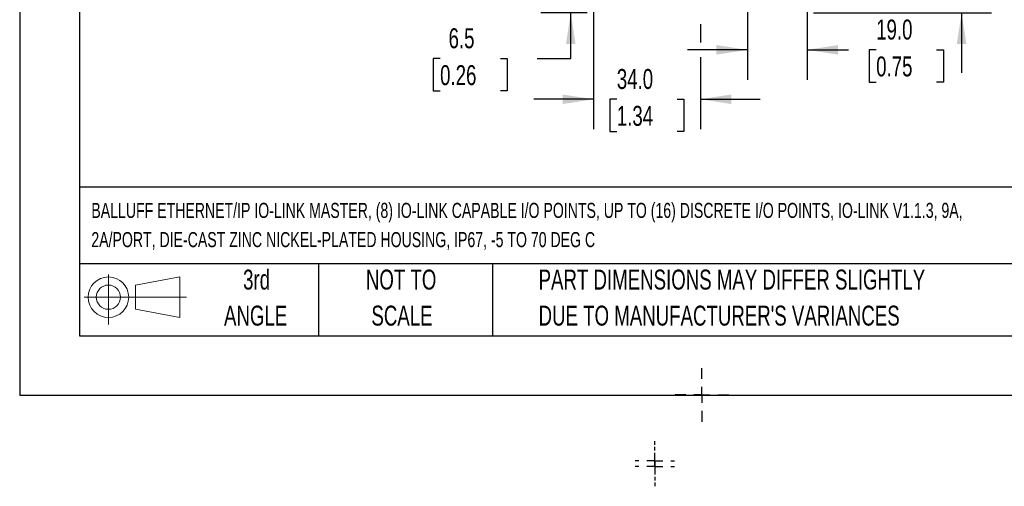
# Model space of a CAD drawing. Header units: millimetres. Extents: x 0 to 838, y -29 to 648.
# Tile 1 of 11: x 0 to 314, y -29 to 120. Entities that reach past the tile are written whole.
import ezdxf

# ---------------------------------------------------------------- set-up
doc = ezdxf.new("R2010")
doc.units = ezdxf.units.MM
doc.header["$LTSCALE"] = 3
doc.linetypes.add('CENTERX2', pattern=[20.32, 12.7, -2.54, 2.54, -2.54])
doc.layers.add('CENTER', color=40, linetype='CENTERX2')
doc.layers.add('SLD-DEFPOINTS', color=7, linetype='Continuous')
doc.layers.add('DIMENSIONS', color=140, linetype='Continuous', lineweight=25)
doc.layers.add('TEXT', color=140, linetype='Continuous', lineweight=25)
doc.styles.add('SLDTEXTSTYLE0', font='TXT', dxfattribs={"width": 0.7})
doc.dimstyles.new('SLDDIMSTYLE1', dxfattribs={"dimtxt": 6.474023, "dimasz": 9.906, "dimexe": 0, "dimexo": 0.0625, "dimgap": 1.618506, "dimtad": 0, "dimtih": 1, "dimtoh": 1, "dimrnd": 1e-09, "dimzin": 12, "dimdsep": 46, "dimtxsty": 'SLDTEXTSTYLE0', "dimsah": 1, "dimcen": 0.09, "dimadec": 0, "dimazin": 3, "dimtfac": 1, "dimtmove": 0, "dimatfit": 0, "dimfxl": 0, "dimfrac": 2, "dimtolj": 1, "dimtzin": 12, "dimarcsym": 0})
doc.dimstyles.new('SLDDIMSTYLE2', dxfattribs={"dimtxt": 6.474023, "dimasz": 9.906, "dimexe": 0, "dimexo": 0.0625, "dimgap": 1.618506, "dimtad": 0, "dimtih": 1, "dimtoh": 1, "dimrnd": 1e-09, "dimzin": 4, "dimdsep": 46, "dimtxsty": 'SLDTEXTSTYLE0', "dimsah": 1, "dimcen": 0.09, "dimadec": 0, "dimazin": 1, "dimtfac": 1, "dimtmove": 0, "dimatfit": 0, "dimfxl": 0, "dimfrac": 2, "dimtolj": 1, "dimtzin": 12, "dimarcsym": 0})

# ---------------------------------------------------------------- blocks, each defined once
blk = doc.blocks.new('Block11')
at = {"color": 7, "linetype": 'Continuous', "lineweight": 18}
for p, q in [((7.77, 15.93), (7.77, 0)), ((16.44, 12.5), (30.53, 15.1)), ((30.53, 15.1), (30.53, 2.19)), ((16.44, 4.79), (16.44, 12.5)), ((0, 8.65), (32.62, 8.65)), ((16.44, 4.79), (30.53, 2.19))]:
    blk.add_line(p, q, dxfattribs=at)
for radius in [6.45, 3.86]:
    blk.add_circle((7.77, 8.65), radius, dxfattribs=at)
blk = doc.blocks.new('Block12')
at = {"layer": 'SLD-DEFPOINTS'}
blk.add_blockref('Block11', (0, 0), dxfattribs=at)
blk = doc.blocks.new('SW_NOTE_0')
at = {"layer": 'TEXT', "color": 0, "linetype": 'CENTERX2', "lineweight": 18, "char_height": 4.8, "attachment_point": 1, "style": 'SLDTEXTSTYLE0'}
for s, insert in [('BALLUFF ETHERNET/IP IO-LINK MASTER, (8) IO-LINK CAPABLE I/O POINTS, UP TO (16) DISCRETE I/O POINTS, IO-LINK V1.1.3, 9A,', (0, 6.19)), ('2A/PORT, DIE-CAST ZINC NICKEL-PLATED HOUSING, IP67, -5 TO 70 DEG C', (0, -3.11))]:
    blk.add_mtext(s, dxfattribs=dict(at, insert=insert))
blk = doc.blocks.new('SW_NOTE_0_3')
at = {"layer": 'TEXT', "color": 0, "linetype": 'CENTERX2', "lineweight": 18, "char_height": 6.35, "attachment_point": 1, "style": 'SLDTEXTSTYLE0'}
for s, insert in [('PART DIMENSIONS MAY DIFFER SLIGHTLY', (0, 8.19)), ("DUE TO MANUFACTURER'S VARIANCES", (0, -3.28))]:
    blk.add_mtext(s, dxfattribs=dict(at, insert=insert))
blk = doc.blocks.new('SW_NOTE_0_4')
at = {"layer": 'TEXT', "color": 0, "linetype": 'CENTERX2', "lineweight": 18, "char_height": 6.35, "attachment_point": 2, "style": 'SLDTEXTSTYLE0'}
for s, insert in [('NOT TO', (15.78, 8.19)), ('SCALE', (16.06, -3.28))]:
    blk.add_mtext(s, dxfattribs=dict(at, insert=insert))
blk = doc.blocks.new('SW_NOTE_0_5')
at = {"layer": 'TEXT', "color": 0, "linetype": 'CENTERX2', "lineweight": 18, "char_height": 6.35, "attachment_point": 2, "style": 'SLDTEXTSTYLE0'}
for s, insert in [('3rd', (6.95, 8.19)), ('ANGLE', (6.65, -3.28))]:
    blk.add_mtext(s, dxfattribs=dict(at, insert=insert))
blk = doc.blocks.new('_D_7')
at = {"layer": 'DIMENSIONS'}
for p, q in [((300.15, 152.3), (300.15, 171.35)), ((246.55, 152.3), (309.68, 152.3)), ((290.54, 137.05), (288.36, 137.05)), ((288.36, 137.05), (288.36, 126.76)), ((309.77, 137.05), (311.95, 137.05)), ((311.95, 137.05), (311.95, 126.76)), ((288.36, 126.76), (290.54, 126.76)), ((311.95, 126.76), (309.77, 126.76)), ((252.91, 121.8), (309.68, 121.8)), ((300.15, 121.8), (300.15, 102.75))]:
    blk.add_line(p, q, dxfattribs=at)
for points in [[(300.15, 152.3), (301.68, 162.21), (298.63, 162.21)], [(300.15, 121.8), (298.63, 111.9), (301.68, 111.9)]]:
    blk.add_solid(points, dxfattribs=at)
at = {"layer": 'DIMENSIONS', "char_height": 6.35, "attachment_point": 1, "style": 'SLDTEXTSTYLE0'}
for s, insert in [('30.5', (290.54, 146.69)), ('1.20', (290.54, 134.95))]:
    blk.add_mtext(s, dxfattribs=dict(at, insert=insert))
blk = doc.blocks.new('_D_11')
at = {"layer": 'DIMENSIONS'}
for p, q in [((175.61, 128.3), (175.61, 147.35)), ((206.8, 128.3), (166.08, 128.3)), ((180.89, 121.8), (166.08, 121.8)), ((175.61, 107.29), (175.61, 121.8)), ((133.97, 107.29), (131.8, 107.29)), ((131.8, 107.29), (131.8, 97)), ((153.21, 107.29), (155.39, 107.29)), ((155.39, 107.29), (155.39, 97)), ((164.89, 107.29), (175.61, 107.29)), ((131.8, 97), (133.97, 97)), ((155.39, 97), (153.21, 97))]:
    blk.add_line(p, q, dxfattribs=at)
for points in [[(175.61, 128.3), (177.13, 138.21), (174.08, 138.21)], [(175.61, 121.8), (174.08, 111.9), (177.13, 111.9)]]:
    blk.add_solid(points, dxfattribs=at)
at = {"layer": 'DIMENSIONS', "char_height": 6.35, "attachment_point": 1, "style": 'SLDTEXTSTYLE0'}
for s, insert in [('6.5', (136.67, 116.92)), ('0.26', (133.97, 105.18))]:
    blk.add_mtext(s, dxfattribs=dict(at, insert=insert))
blk = doc.blocks.new('_D_12')
at = {"layer": 'DIMENSIONS'}
for p, q in [((182.9, 132.69), (182.9, 130.59)), ((182.9, 126.02), (182.9, 84.8)), ((216.9, 118.2), (216.9, 112.35)), ((216.9, 107.78), (216.9, 84.8)), ((182.9, 94.33), (163.85, 94.33)), ((190.28, 94.33), (188.1, 94.33)), ((188.1, 94.33), (188.1, 84.04)), ((209.52, 94.33), (211.69, 94.33)), ((211.69, 94.33), (211.69, 84.04)), ((216.9, 94.33), (235.95, 94.33)), ((188.1, 84.04), (190.28, 84.04)), ((211.69, 84.04), (209.52, 84.04))]:
    blk.add_line(p, q, dxfattribs=at)
for points in [[(182.9, 94.33), (172.99, 95.85), (172.99, 92.81)], [(216.9, 94.33), (226.8, 92.81), (226.8, 95.85)]]:
    blk.add_solid(points, dxfattribs=at)
at = {"layer": 'DIMENSIONS', "char_height": 6.35, "attachment_point": 1, "style": 'SLDTEXTSTYLE0'}
for s, insert in [('34.0', (190.28, 103.96)), ('1.34', (190.28, 92.23))]:
    blk.add_mtext(s, dxfattribs=dict(at, insert=insert))
blk = doc.blocks.new('_D_13')
at = {"layer": 'DIMENSIONS'}
for p, q in [((231.9, 137.65), (231.9, 134.61)), ((250.9, 132.69), (250.9, 100.54)), ((231.9, 130.04), (231.9, 100.54)), ((231.9, 110.06), (212.85, 110.06)), ((250.9, 110.06), (264.15, 110.06)), ((272.93, 110.06), (270.75, 110.06)), ((270.75, 110.06), (270.75, 99.77)), ((292.17, 110.06), (294.34, 110.06)), ((294.34, 110.06), (294.34, 99.77)), ((270.75, 99.77), (272.93, 99.77)), ((294.34, 99.77), (292.17, 99.77))]:
    blk.add_line(p, q, dxfattribs=at)
for points in [[(231.9, 110.06), (221.99, 111.59), (221.99, 108.54)], [(250.9, 110.06), (260.8, 108.54), (260.8, 111.59)]]:
    blk.add_solid(points, dxfattribs=at)
at = {"layer": 'DIMENSIONS', "char_height": 6.35, "attachment_point": 1, "style": 'SLDTEXTSTYLE0'}
for s, insert in [('19.0', (272.93, 119.7)), ('0.75', (272.93, 107.96))]:
    blk.add_mtext(s, dxfattribs=dict(at, insert=insert))
blk = doc.blocks.new('SW_CENTERMARKSYMBOL_0')
at = {"layer": 'CENTER', "color": 0}
for p, q in [((0, 5.08), (0, 6.29)), ((-5.08, 0), (-6.29, 0)), ((0, 0), (-2.54, 0)), ((0, 0), (0, 2.54)), ((0, 0), (0, -2.54)), ((0, 0), (2.54, 0)), ((5.08, 0), (6.29, 0)), ((0, -5.08), (0, -6.29))]:
    blk.add_line(p, q, dxfattribs=at)
blk = doc.blocks.new('SW_CENTERMARKSYMBOL_1')
at = {"layer": 'CENTER', "color": 0}
for p, q in [((0, 5.08), (0, 6.29)), ((-5.08, 0), (-6.29, 0)), ((0, 0), (-2.54, 0)), ((0, 0), (0, 2.54)), ((0, 0), (0, -2.54)), ((0, 0), (2.54, 0)), ((5.08, 0), (6.29, 0)), ((0, -5.08), (0, -6.29))]:
    blk.add_line(p, q, dxfattribs=at)
blk = doc.blocks.new('SW_CENTERMARKSYMBOL_2')
at = {"layer": 'CENTER', "color": 0}
for p, q in [((0, 5.08), (0, 8.54)), ((-5.08, 0), (-8.54, 0)), ((0, 0), (-2.54, 0)), ((0, 0), (0, 2.54)), ((0, 0), (0, -2.54)), ((0, 0), (2.54, 0)), ((5.08, 0), (8.54, 0)), ((0, -5.08), (0, -8.54))]:
    blk.add_line(p, q, dxfattribs=at)

msp = doc.modelspace()

# ---------------------------------------------------------------- linework, layer by layer
at = {"color": 7, "linetype": 'Continuous'}
for p in [(0.007, 647.708), (838.207, 0.008)]:
    msp.add_line(p, (0.007, 0.008), dxfattribs=at)
at = {"layer": 'TEXT'}
for p, q in [((19.05, 628.65), (19.05, 19.05)), ((819.15, 66.378), (19.05, 66.378)), ((819.15, 41.91), (19.05, 41.91)), ((95.25, 41.91), (95.25, 19.05)), ((150.635, 41.91), (150.635, 19.05)), ((19.05, 19.05), (819.15, 19.05))]:
    msp.add_line(p, q, dxfattribs=at)

# ---------------------------------------------------------------- block references
at = {"layer": 'CENTER'}
for name, p in [('SW_CENTERMARKSYMBOL_2', (217.398, 0.202)), ('SW_CENTERMARKSYMBOL_0', (202.398, -20.798)), ('SW_CENTERMARKSYMBOL_1', (202.398, -22.598))]:
    msp.add_blockref(name, p, dxfattribs=at)
at = {"layer": 'SLD-DEFPOINTS'}
msp.add_blockref('Block12', (20.514, 22.662), dxfattribs=at)
at = {"layer": 'TEXT', "linetype": 'CENTERX2', "lineweight": 18}
for name, p in [('SW_NOTE_0', (22.84, 55.155)), ('SW_NOTE_0_5', (68.542, 31.906)), ('SW_NOTE_0_4', (105.772, 31.906)), ('SW_NOTE_0_3', (165.358, 31.906))]:
    msp.add_blockref(name, p, dxfattribs=at)

# ---------------------------------------------------------------- dimensions: what is measured, and where the dimension line sits
at = {"layer": 'DIMENSIONS'}
for base, p1, p2, picture, middle in [((300.154, 121.802), (242.738, 152.302), (249.098, 121.802), '_D_7', (300.154, 137.052)), ((175.607, 121.802), (210.608, 128.302), (184.698, 121.802), '_D_11', (175.607, 107.287))]:
    dim = msp.add_linear_dim(base=base, p1=p1, p2=p2, angle=90, dimstyle='SLDDIMSTYLE1', dxfattribs=at)
    dim.commit()
    dim.dimension.update_dxf_attribs({"geometry": picture, "text_midpoint": middle, "dimtype": 160})
for base, p1, p2, picture, middle in [((250.898, 110.063), (231.898, 141.462), (250.898, 136.502), '_D_13', (282.547, 110.063)), ((216.898, 94.33), (182.898, 136.502), (216.898, 122.012), '_D_12', (199.898, 94.33))]:
    dim = msp.add_linear_dim(base=base, p1=p1, p2=p2, dimstyle='SLDDIMSTYLE2', dxfattribs=at)
    dim.commit()
    dim.dimension.update_dxf_attribs({"geometry": picture, "text_midpoint": middle, "dimtype": 160})

doc.saveas('drawing.dxf')
